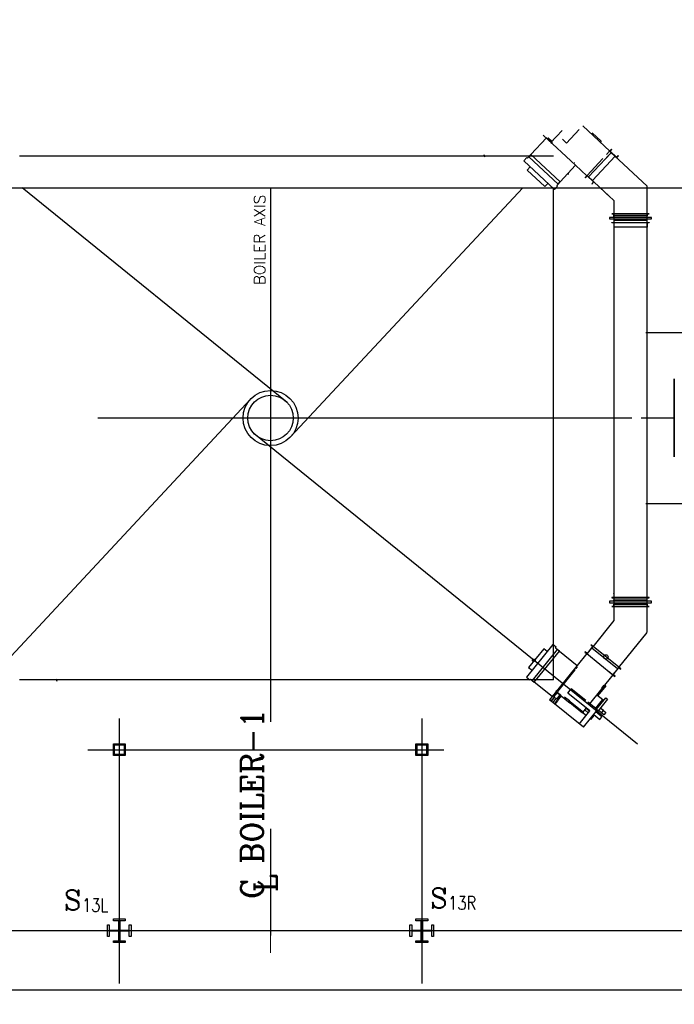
# Model space of a CAD drawing. Header units: inches. Extents: x 0 to 1544102, y -512776 to 23144100.
# Tile 23 of 256: x 34540 to 37299, y -137645 to -133498. Entities that reach past the tile are written whole.
import ezdxf

# ---------------------------------------------------------------- set-up
doc = ezdxf.new("R2010")
doc.units = ezdxf.units.IN
doc.header["$LTSCALE"] = 1800
doc.header["$MEASUREMENT"] = 0
doc.linetypes.add('AM_ISO08W050', pattern=[18, 12, -1.5, 3, -1.5])
doc.linetypes.add('CENTER', pattern=[2, 1.25, -0.25, 0.25, -0.25])
doc.layers.get('0').update_dxf_attribs({"color": 253, "lineweight": 9})
for name, color, linetype in [('1', 7, 'Continuous'), ('1_01_FURNACE', 7, 'CENTER'), ('1_01_HOT_SA_TO_WINDBOX', 7, 'Continuous'), ('1_01_STEEL_TIER1', 7, 'Continuous'), ('3_01_WINDBOX', 7, 'Continuous'), ('3_01_WINDBOX_CONN_DUCT', 7, 'Continuous'), ('DIM', 4, 'Continuous'), ('DIMTEXT', 132, 'Continuous'), ('DIMTEXT-CL', 132, 'CENTER'), ('FIRINGANGLE', 170, 'Continuous'), ('GRID', 251, 'CENTER'), ('Road', 3, 'Continuous'), ('STEEL-COLUMNS-CL', 252, 'CENTER'), ('TEXT', 3, 'Continuous')]:
    doc.layers.add(name, color=color, linetype=linetype)
doc.layers.add('AM_7', color=4, linetype='AM_ISO08W050', lineweight=25)
doc.layers.add('CEN', color=2, linetype='CENTER', lineweight=15)
doc.styles.add('C4', font='COMPLEX', dxfattribs={"width": 0.75, "height": 625})
doc.styles.add('ROMANC', font='ROMANC.SHX')
doc.styles.add('S3', font='simplex.shx', dxfattribs={"width": 0.75, "height": 320})
doc.styles.add('Squish', font='simplex.shx', dxfattribs={"width": 0.8})

msp = doc.modelspace()

# ---------------------------------------------------------------- linework, layer by layer
at = {"color": 8}
msp.add_line((35597.33, -136997.43), (35597.33, -137334.94), dxfattribs=at)
at = {"layer": '1', "color": 8}
for radius in [115.98, 95.82]:
    msp.add_circle((35597.33, -135175.5), radius, dxfattribs=at)
at = {"layer": '1_01_FURNACE', "color": 8}
for p, q in [((36789.83, -134072.44), (34404.83, -134072.44)), ((36789.83, -136278.56), (36789.83, -134205.33)), ((36789.83, -136278.56), (34404.83, -136278.56))]:
    msp.add_line(p, q, dxfattribs=at)
at = {"layer": '1_01_HOT_SA_TO_WINDBOX', "color": 8}
for p, q in [((37430.04, -134816.12, 4128.13), (37179.54, -134816.12, 4128.13)), ((37298.54, -135339.07, 4128.13), (37298.54, -135010.95, 4128.13)), ((37298.54, -135010.95, 4128.13), (37298.79, -135010.95, 4128.13)), ((37299.04, -135010.95, 4128.13), (37298.54, -135010.95, 4128.13)), ((37298.54, -135010.95, 4128.13), (37298.54, -135339.07, 4128.13)), ((37298.79, -135010.95, 4128.13), (37299.04, -135010.95, 4128.13)), ((37299.04, -135010.95, 4128.13), (37299.04, -135339.07, 4128.13)), ((37299.04, -135339.07, 4128.13), (37299.04, -135010.95, 4128.13)), ((37159.04, -135175.01, 4128.13), (37298.79, -135175.01, 4128.13)), ((37298.79, -135339.07, 4128.13), (37298.54, -135339.07, 4128.13)), ((37298.54, -135339.07, 4128.13), (37299.04, -135339.07, 4128.13)), ((37299.04, -135339.07, 4128.13), (37298.79, -135339.07, 4128.13)), ((37179.54, -135534.87, 4128.13), (37430.04, -135534.87, 4128.13))]:
    msp.add_line(p, q, dxfattribs=at)
at = {"layer": '1_01_STEEL_TIER1', "color": 8}
for points in [[(34934.83, -136597.44), (34934.83, -136547.44), (34984.83, -136547.44), (34984.83, -136597.44)], [(34939.83, -136592.44), (34939.83, -136552.44), (34979.83, -136552.44), (34979.83, -136592.44)], [(36209.83, -136597.44), (36209.83, -136547.44), (36259.83, -136547.44), (36259.83, -136597.44)], [(36214.83, -136592.44), (36214.83, -136552.44), (36254.83, -136552.44), (36254.83, -136592.44)], [(34984.83, -137384.94), (34934.83, -137384.94), (34934.83, -137377.06), (34957.33, -137377.06), (34957.33, -137337.44), (34917.7, -137337.44), (34917.7, -137359.94), (34909.83, -137359.94), (34909.83, -137309.94), (34917.7, -137309.94), (34917.7, -137332.44), (34957.33, -137332.44), (34957.33, -137292.81), (34934.83, -137292.81), (34934.83, -137284.94), (34984.83, -137284.94), (34984.83, -137292.81), (34962.33, -137292.81), (34962.33, -137332.44), (35001.95, -137332.44), (35001.95, -137309.94), (35009.83, -137309.94), (35009.83, -137359.94), (35001.95, -137359.94), (35001.95, -137337.44), (34962.33, -137337.44), (34962.33, -137377.06), (34984.83, -137377.06)], [(34984.83, -137384.94), (34934.83, -137384.94), (34934.83, -137377.06), (34957.33, -137377.06), (34957.33, -137337.44), (34917.7, -137337.44), (34917.7, -137359.94), (34909.83, -137359.94), (34909.83, -137309.94), (34917.7, -137309.94), (34917.7, -137332.44), (34957.33, -137332.44), (34957.33, -137292.81), (34934.83, -137292.81), (34934.83, -137284.94), (34984.83, -137284.94), (34984.83, -137292.81), (34962.33, -137292.81), (34962.33, -137332.44), (35001.95, -137332.44), (35001.95, -137309.94), (35009.83, -137309.94), (35009.83, -137359.94), (35001.95, -137359.94), (35001.95, -137337.44), (34962.33, -137337.44), (34962.33, -137377.06), (34984.83, -137377.06)], [(36259.83, -137384.94), (36209.83, -137384.94), (36209.83, -137377.06), (36232.33, -137377.06), (36232.33, -137337.44), (36192.7, -137337.44), (36192.7, -137359.94), (36184.83, -137359.94), (36184.83, -137309.94), (36192.7, -137309.94), (36192.7, -137332.44), (36232.33, -137332.44), (36232.33, -137292.81), (36209.83, -137292.81), (36209.83, -137284.94), (36259.83, -137284.94), (36259.83, -137292.81), (36237.33, -137292.81), (36237.33, -137332.44), (36276.95, -137332.44), (36276.95, -137309.94), (36284.83, -137309.94), (36284.83, -137359.94), (36276.95, -137359.94), (36276.95, -137337.44), (36237.33, -137337.44), (36237.33, -137377.06), (36259.83, -137377.06)], [(36259.83, -137384.94), (36209.83, -137384.94), (36209.83, -137377.06), (36232.33, -137377.06), (36232.33, -137337.44), (36192.7, -137337.44), (36192.7, -137359.94), (36184.83, -137359.94), (36184.83, -137309.94), (36192.7, -137309.94), (36192.7, -137332.44), (36232.33, -137332.44), (36232.33, -137292.81), (36209.83, -137292.81), (36209.83, -137284.94), (36259.83, -137284.94), (36259.83, -137292.81), (36237.33, -137292.81), (36237.33, -137332.44), (36276.95, -137332.44), (36276.95, -137309.94), (36284.83, -137309.94), (36284.83, -137359.94), (36276.95, -137359.94), (36276.95, -137337.44), (36237.33, -137337.44), (36237.33, -137377.06), (36259.83, -137377.06)]]:
    msp.add_lwpolyline(points, close=True, dxfattribs=at)
at = {"layer": '3_01_WINDBOX', "color": 8}
for p, q in [((37027.45, -134050.86), (36913.23, -133944.34)), ((36694.47, -134066.11), (36759.95, -133995.9)), ((36883.27, -134110.9), (36746.92, -133983.75)), ((36759.95, -133995.9), (36779.6, -134014.23)), ((36781.67, -134010.37), (36766.02, -133995.79)), ((36781.67, -134010.37), (36766.02, -133995.79)), ((36766.95, -133994.81), (36782.58, -134009.39)), ((36826.21, -133964.25), (36778.32, -134015.6)), ((36780.46, -134013.31), (36797.5, -133995.03)), ((36783.4, -134010.15), (36794.56, -133998.19)), ((36844.99, -134017.51), (36898.32, -133960.33)), ((36952.52, -133973.53), (36991.13, -134009.53)), ((36774.66, -134005.78), (36773.6, -134006.92)), ((36773.6, -134006.92), (36780.46, -134013.31)), ((36780.7, -134011.4), (36774.66, -134005.78)), ((36778.32, -134015.6), (36781.98, -134019.01)), ((36782.58, -134009.39), (36780.7, -134011.4)), ((36781.98, -134019.01), (36786.24, -134014.44)), ((36844.99, -134017.51), (36827.78, -134001.46)), ((36844.77, -134017.75), (36844.99, -134017.51)), ((36991.13, -134009.53), (36987.41, -134013.52)), ((36500.47, -134077.24), (36498.21, -134067.5)), ((36677.21, -134078.39), (36664.42, -134092.1)), ((36680.33, -134081.28), (36677.21, -134078.39)), ((36686.24, -134074.94), (36680.33, -134081.28)), ((36694.47, -134066.11), (36686.24, -134074.94)), ((36686.24, -134074.94), (36809.56, -134189.95)), ((36817.8, -134181.11), (36694.47, -134066.11)), ((36931.29, -134153.98), (36998.56, -134081.85)), ((36998.56, -134081.85), (36931.29, -134153.98)), ((37033.1, -134057.82), (36937.8, -134160.03)), ((37049.37, -134073), (36954.06, -134175.2)), ((37005.05, -134087.9), (37020.22, -134071.62)), ((37013.73, -134065.57), (37026.61, -134051.76)), ((37026.61, -134051.76), (37013.73, -134065.57)), ((37026.62, -134051.78), (37034.29, -134043.55)), ((37055.87, -134079.05), (37026.62, -134051.78)), ((37035.2, -134044.41), (37028.29, -134051.81)), ((37028.29, -134051.81), (37055.72, -134077.39)), ((37034.29, -134043.55), (37035.2, -134044.41)), ((37055.72, -134077.39), (37062.62, -134069.98)), ((37063.54, -134070.84), (37055.86, -134079.06)), ((37062.62, -134069.98), (37063.54, -134070.84)), ((36664.42, -134092.1), (36793.97, -134212.89)), ((36692.08, -134117.89), (36679.3, -134131.6)), ((36817.8, -134181.11), (36883.27, -134110.9)), ((36877.67, -134099.69), (36878.25, -134099.06)), ((36883.27, -134110.9), (36930.44, -134154.9)), ((36679.3, -134131.6), (36753.53, -134200.82)), ((36855.21, -134148.97), (36847.64, -134149.12)), ((36931.29, -134153.98), (36923.63, -134162.2)), ((36923.63, -134162.2), (36924.54, -134163.06)), ((36924.54, -134163.06), (36931.44, -134155.65)), ((36960.54, -134181.26), (36931.29, -134153.98)), ((36931.44, -134155.65), (36958.87, -134181.22)), ((36753.53, -134200.82), (36766.31, -134187.11)), ((36793.97, -134212.89), (36806.76, -134199.19)), ((36803.64, -134196.28), (36809.56, -134189.95)), ((36806.76, -134199.19), (36803.64, -134196.28)), ((36809.56, -134189.95), (36817.8, -134181.11)), ((36958.87, -134181.22), (36951.97, -134188.63)), ((36951.97, -134188.63), (36952.88, -134189.48)), ((36952.88, -134189.48), (36960.55, -134181.25)), ((36787.22, -136129.38), (36675.76, -136267.02)), ((36748.86, -136146.96), (36684.98, -136225.84)), ((36805.87, -136149.93), (36699.74, -136280.98)), ((36763.43, -136158.75), (36748.86, -136146.96)), ((36801.79, -136141.17), (36787.22, -136129.38)), ((36799.13, -136144.48), (36801.79, -136141.17)), ((36805.87, -136149.93), (36799.13, -136144.48)), ((36815.24, -136157.53), (36805.87, -136149.93)), ((36954.93, -136137.79), (36931.34, -136166.93)), ((36931.43, -136168.61), (36956.59, -136137.53)), ((36947.86, -136130.45), (36947.06, -136131.42)), ((36947.06, -136131.42), (36954.93, -136137.79)), ((36956.59, -136137.53), (36947.86, -136130.45)), ((37059.61, -136232.37), (36951.01, -136144.43)), ((37065.2, -136225.47), (36956.59, -136137.53)), ((36709.13, -136288.57), (36815.24, -136157.53)), ((36815.24, -136157.53), (36889.86, -136217.95)), ((36930.44, -136167.82), (36889.86, -136217.95)), ((36923.47, -136160.56), (36922.68, -136161.54)), ((36922.68, -136161.54), (36931.43, -136168.61)), ((36931.34, -136166.93), (36923.47, -136160.56)), ((36930.41, -136167.86), (37040.02, -136256.55)), ((36684.98, -136225.84), (36699.55, -136237.63)), ((36889.86, -136217.95), (36773.25, -136361.94)), ((36880.23, -136236.78), (36807.2, -136326.97)), ((36887.64, -136222.66), (36877.81, -136234.82)), ((36877.81, -136234.82), (36880.23, -136236.78)), ((36885.86, -136229.83), (36890.07, -136224.64)), ((36886.53, -136230.38), (36885.86, -136229.83)), ((36890.07, -136224.64), (36887.64, -136222.66)), ((36890.99, -136223.43), (36890.04, -136224.61)), ((37065.2, -136225.47), (37040.02, -136256.55)), ((37041.68, -136256.3), (37065.28, -136227.15)), ((37073.95, -136232.55), (37065.2, -136225.47)), ((37065.28, -136227.15), (37073.15, -136233.52)), ((37073.15, -136233.52), (37073.95, -136232.55)), ((34694.19, -136273.75), (34696.44, -136283.49)), ((36675.76, -136267.02), (36690.33, -136278.82)), ((36690.33, -136278.82), (36693, -136275.52)), ((36693, -136275.52), (36699.74, -136280.98)), ((36942.7, -136378.72), (37041, -136257.34)), ((37040.02, -136256.55), (37025.35, -136244.68)), ((37040.02, -136256.55), (37048.77, -136263.64)), ((37049.55, -136262.66), (37041.68, -136256.3)), ((37048.77, -136263.64), (37049.55, -136262.66)), ((36699.74, -136280.98), (36709.13, -136288.57)), ((36783.74, -136348.99), (36709.13, -136288.57)), ((36850.14, -136334.05), (36864.94, -136315.75)), ((36864.94, -136315.75), (36864.7, -136315.56)), ((36925.71, -136364.95), (36864.94, -136315.75)), ((37010.77, -136303.32), (36977.55, -136344.34)), ((36994.12, -136313.23), (37003.96, -136301.1)), ((37006.54, -136299.89), (37010.77, -136303.32)), ((36916.59, -136478.01), (36773.25, -136361.94)), ((36779.36, -136369.95), (36794.06, -136351.78)), ((36794.06, -136351.78), (36779.36, -136369.95)), ((36800.64, -136328.1), (36783.74, -136348.99)), ((36800.23, -136356.78), (36785.53, -136374.94)), ((36789.77, -136348.25), (36803.22, -136331.65)), ((36803.22, -136331.65), (36789.77, -136348.25)), ((36790.82, -136349.1), (36789.77, -136348.25)), ((36804.27, -136332.48), (36790.82, -136349.1)), ((36790.82, -136349.1), (36795.8, -136353.19)), ((36815.12, -136351.9), (36793.63, -136378.44)), ((36801.62, -136328.89), (36795.72, -136336.17)), ((36795.72, -136336.17), (36796.94, -136337.17)), ((36796.94, -136337.17), (36802.13, -136330.76)), ((36803.53, -136359.4), (36798.5, -136355.37)), ((36802.33, -136323.05), (36799.2, -136326.93)), ((36799.2, -136326.93), (36853.76, -136371.12)), ((36821.05, -136344.63), (36801.62, -136328.89)), ((36802.13, -136330.76), (36804.27, -136332.48)), ((36807.2, -136326.97), (36802.33, -136323.05)), ((36803.53, -136359.4), (36816.98, -136342.78)), ((36804.57, -136360.24), (36803.53, -136359.4)), ((36818.03, -136343.63), (36804.57, -136360.24)), ((36818.03, -136343.63), (36804.57, -136360.24)), ((36817.69, -136341.91), (36804.97, -136331.62)), ((36822.99, -136346.19), (36807.03, -136365.92)), ((36819.13, -136344.52), (36813.93, -136350.93)), ((36813.93, -136350.93), (36815.15, -136351.91)), ((36815.15, -136351.91), (36821.05, -136344.63)), ((36816.98, -136342.78), (36819.13, -136344.52)), ((36856.91, -136367.23), (36836.34, -136350.58)), ((36943.19, -136409.4), (36849.89, -136333.84)), ((36966.9, -136398.31), (36997.51, -136360.51)), ((36971.36, -136401.93), (37010.22, -136353.93)), ((37017.51, -136359.84), (36972, -136416.04)), ((36973.31, -136340.91), (36997.51, -136360.51)), ((36997.51, -136360.51), (37002.59, -136363.36)), ((37010.22, -136353.93), (37017.51, -136359.84)), ((36796.75, -136380.96), (36808.17, -136366.85)), ((36856.91, -136367.23), (36853.76, -136371.12)), ((36853.76, -136371.12), (36858.74, -136375.15)), ((36861.89, -136371.27), (36856.91, -136367.23)), ((36858.74, -136375.15), (36861.89, -136371.27)), ((36912.66, -136418.81), (36858.74, -136375.15)), ((36861.89, -136371.27), (36915.8, -136414.93)), ((36914.35, -136413.74), (36927.89, -136397.01)), ((36916.59, -136478.01), (36975.49, -136405.28)), ((36921.37, -136405.06), (36936.67, -136417.46)), ((36921.37, -136405.06), (36936.67, -136417.46)), ((36921.37, -136405.06), (36936.67, -136417.46)), ((36921.37, -136405.06), (36936.67, -136417.46)), ((36921.37, -136405.06), (36936.67, -136417.46)), ((36921.37, -136405.06), (36936.67, -136417.46)), ((36936.67, -136417.46), (36921.37, -136405.06)), ((36927.41, -136397.62), (36942.71, -136410.01)), ((36975.49, -136405.28), (36934.44, -136372.04)), ((37000.33, -136407.86), (36987.22, -136397.25)), ((37000.33, -136407.86), (36987.22, -136397.25)), ((36898.38, -136464.75), (36943.19, -136409.4)), ((36915.8, -136414.93), (36912.66, -136418.81)), ((36916.22, -136420.08), (36913.44, -136417.83)), ((36927.29, -136429.05), (36916.22, -136420.08)), ((36945.91, -136441.81), (36949.06, -136444.35)), ((36945.91, -136441.81), (36949.06, -136444.35)), ((36945.91, -136441.81), (36949.06, -136444.35)), ((36945.91, -136441.81), (36949.06, -136444.35)), ((36945.91, -136441.81), (36949.06, -136444.35)), ((36945.91, -136441.81), (36949.06, -136444.35)), ((36945.91, -136441.81), (36949.06, -136444.35)), ((36949.06, -136444.35), (36963.35, -136426.72)), ((36960.19, -136424.17), (36985.68, -136444.82)), ((36994.34, -136434.13), (36968.84, -136413.49)), ((36992.46, -136417.58), (36979.35, -136406.95)), ((36992.46, -136417.58), (36979.35, -136406.95)), ((36992.46, -136417.58), (36979.35, -136406.95)), ((36985.68, -136444.82), (36994.34, -136434.13)), ((36992.46, -136417.58), (37000.33, -136407.86)), ((37002.18, -136425.45), (36992.46, -136417.58)), ((37000.33, -136407.86), (37010.05, -136415.73)), ((37010.05, -136415.73), (37002.18, -136425.45))]:
    msp.add_line(p, q, dxfattribs=at)
at = {"layer": '3_01_WINDBOX_CONN_DUCT', "color": 8}
for p, q in [((37184.24, -134198.8), (37026.61, -134051.77)), ((36960.55, -134181.26), (37032.23, -134248.1)), ((36960.55, -134181.26), (37044.53, -134259.57)), ((37184.24, -134198.8), (37184.47, -134199.32)), ((37184.47, -136077.83), (37184.47, -134199.32)), ((37044.53, -134259.57), (37044.76, -134260.1)), ((37044.76, -134260.1), (37044.76, -136028.35)), ((37203.22, -134330.77), (37026.01, -134330.77)), ((37026.01, -134330.77), (37026.01, -134337.02)), ((37193.85, -134314.83), (37035.39, -134314.83)), ((37035.39, -134314.83), (37035.39, -134315.7)), ((37035.39, -134315.7), (37193.85, -134315.7)), ((37043.89, -134324.2), (37043.89, -134315.7)), ((37185.35, -134324.2), (37043.89, -134324.2)), ((37044.76, -134314.83), (37184.47, -134314.83)), ((37044.76, -134330.77), (37044.76, -134324.2)), ((37184.47, -134330.77), (37184.47, -134324.2)), ((37185.35, -134315.7), (37185.35, -134324.2)), ((37193.85, -134315.7), (37193.85, -134314.83)), ((37203.22, -134337.02), (37203.22, -134330.77)), ((37026.01, -134337.02), (37203.22, -134337.02)), ((37035.39, -134352.95), (37035.39, -134352.08)), ((37035.39, -134352.08), (37193.85, -134352.08)), ((37193.85, -134352.95), (37035.39, -134352.95)), ((37185.35, -134343.58), (37043.89, -134343.58)), ((37043.89, -134343.58), (37043.89, -134352.08)), ((37044.76, -134337.7), (37044.76, -134337.02)), ((37184.47, -134337.7), (37044.76, -134337.7)), ((37184.47, -134371.7), (37044.76, -134371.7)), ((37184.47, -134337.02), (37184.47, -134337.7)), ((37184.47, -134352.95), (37184.47, -134371.7)), ((37185.35, -134352.08), (37185.35, -134343.58)), ((37193.85, -134352.08), (37193.85, -134352.95)), ((37203.22, -135947.34), (37026.01, -135947.34)), ((37026.01, -135947.34), (37026.01, -135953.59)), ((37193.85, -135931.41), (37035.39, -135931.41)), ((37035.39, -135931.41), (37035.39, -135932.28)), ((37035.39, -135932.28), (37193.85, -135932.28)), ((37043.89, -135932.28), (37043.89, -135940.78)), ((37043.89, -135940.78), (37185.35, -135940.78)), ((37044.56, -135914.14), (37044.76, -135913.59)), ((37044.76, -135947.34), (37044.76, -135940.78)), ((37184.47, -135947.34), (37184.47, -135940.78)), ((37185.35, -135940.78), (37185.35, -135932.28)), ((37193.85, -135932.28), (37193.85, -135931.41)), ((37203.22, -135953.59), (37203.22, -135947.34)), ((37026.01, -135953.59), (37203.22, -135953.59)), ((37035.39, -135968.66), (37035.39, -135969.53)), ((37193.85, -135968.66), (37035.39, -135968.66)), ((37035.39, -135969.53), (37193.85, -135969.53)), ((37043.89, -135968.66), (37043.89, -135960.16)), ((37043.89, -135960.16), (37185.35, -135960.16)), ((37044.76, -135953.59), (37044.76, -135954.28)), ((37044.76, -135954.28), (37184.47, -135954.28)), ((37044.76, -135969.53), (37044.76, -135994.48)), ((37184.28, -135963.63), (37184.47, -135963.07)), ((37184.47, -135954.28), (37184.47, -135953.59)), ((37185.35, -135960.16), (37185.35, -135968.66)), ((37193.85, -135969.53), (37193.85, -135968.66)), ((37044.56, -136028.9), (36955.34, -136139.07)), ((37063.95, -136227.03), (37184.28, -136078.39))]:
    msp.add_line(p, q, dxfattribs=at)
at = {"layer": 'AM_7', "color": 8}
msp.add_circle((36707.08, -136196.18, 1.6), 5.32, dxfattribs=at)
msp.add_circle((36707.08, -136196.18, 1.6), 5.32, dxfattribs=at)
msp.add_circle((36707.08, -136196.18, 1.6), 5.32, dxfattribs=at)
msp.add_circle((36707.08, -136196.18, 1.6), 5.32, dxfattribs=at)
msp.add_circle((36707.08, -136196.18, 1.6), 5.32, dxfattribs=at)
msp.add_circle((36707.08, -136196.18, 1.6), 5.32, dxfattribs=at)
at = {"layer": 'CEN', "color": 8}
for p, q in [((35597.33, -134205.33), (35597.33, -137446.59)), ((34959.83, -137428.68), (34959.83, -137241.18)), ((35597.33, -137428.68), (35597.33, -137241.18)), ((36234.83, -137428.68), (36234.83, -137241.18)), ((35691.08, -137334.93), (35503.58, -137334.93))]:
    msp.add_line(p, q, dxfattribs=at)
at = {"layer": 'CEN', "color": 8, "linetype": 'CENTER', "ltscale": 10}
msp.add_line((56422.41, -137334.94), (24413.08, -137334.94), dxfattribs=at)
at = {"layer": 'DIM'}
msp.add_lwpolyline([(29443.81, -134205.33), (40944.99, -134205.33), (40944.99, -131445.04), (45545.46, -136965.61), (45545.46, -134205.33), (57046.65, -134205.33)], dxfattribs=at)
at = {"layer": 'DIMTEXT', "color": 8}
msp.add_circle((37010.69, -136181.74), 9.38, dxfattribs=at)
at = {"layer": 'DIMTEXT-CL', "color": 8}
for p, q in [((34959.83, -137334.94), (34959.83, -137557.44)), ((36234.83, -137334.94), (36234.83, -137557.44))]:
    msp.add_line(p, q, dxfattribs=at)
at = {"layer": 'FIRINGANGLE', "color": 8}
for p, q in [((35667.67, -135110.43), (34549.96, -134205.33)), ((36660.61, -134205.33), (35681.83, -135254.94)), ((34097.75, -136613.53), (35512.51, -135096.4)), ((37143.54, -136549.63), (35526.99, -135240.57))]:
    msp.add_line(p, q, dxfattribs=at)
at = {"layer": 'GRID', "color": 8}
for p, q in [((35597.33, -134205.33), (35597.33, -138306.54)), ((41228.58, -137334.93), (24341.08, -137334.93))]:
    msp.add_line(p, q, dxfattribs=at)
at = {"layer": 'Road', "color": 8}
msp.add_line((62066.08, -137584.93), (18535.19, -137584.93), dxfattribs=at)
at = {"layer": 'STEEL-COLUMNS-CL', "color": 8}
for p, q in [((35597.33, -134205.33), (35597.33, -137626.19)), ((37120.12, -135175.5), (34080.12, -135175.5)), ((34959.83, -136440.56), (34959.83, -137414)), ((36234.83, -136440.56), (36234.83, -137503.69)), ((34827.95, -136572.44), (36327.24, -136572.44)), ((39737.21, -137334.94), (31465.45, -137334.93))]:
    msp.add_line(p, q, dxfattribs=at)

# ---------------------------------------------------------------- texts
at = {"layer": 'DIMTEXT', "color": 8, "insert": (35574.97, -134616.1), "char_height": 46.875, "width": 589.2641, "attachment_point": 7, "rotation": 90, "style": 'Squish'}
msp.add_mtext('{\\W1;BOILER AXIS}', dxfattribs=at)
at = {"layer": 'TEXT', "color": 8, "style": 'ROMANC'}
for s, p in [('C BOILER-1', (35566.08, -137201.21)), ('L', (35623.84, -137172.16))]:
    msp.add_text(s, height=93.75, rotation=90, dxfattribs=at).set_placement(p)
at = {"layer": 'TEXT', "color": 8, "style": 'C4', "text_generation_flag": 6}
for p in [(34726.83, -137248.58), (36269.89, -137239.64)]:
    msp.add_text('S', height=84.38, rotation=180, dxfattribs=at).set_placement(p)
at = {"layer": 'TEXT', "color": 8, "style": 'S3', "width": 0.8}
for s, p in [('13R', (36346.39, -137246.21)), ('13L', (34803.33, -137255.15))]:
    msp.add_text(s, height=56.25, dxfattribs=at).set_placement(p)

doc.saveas('drawing.dxf')
